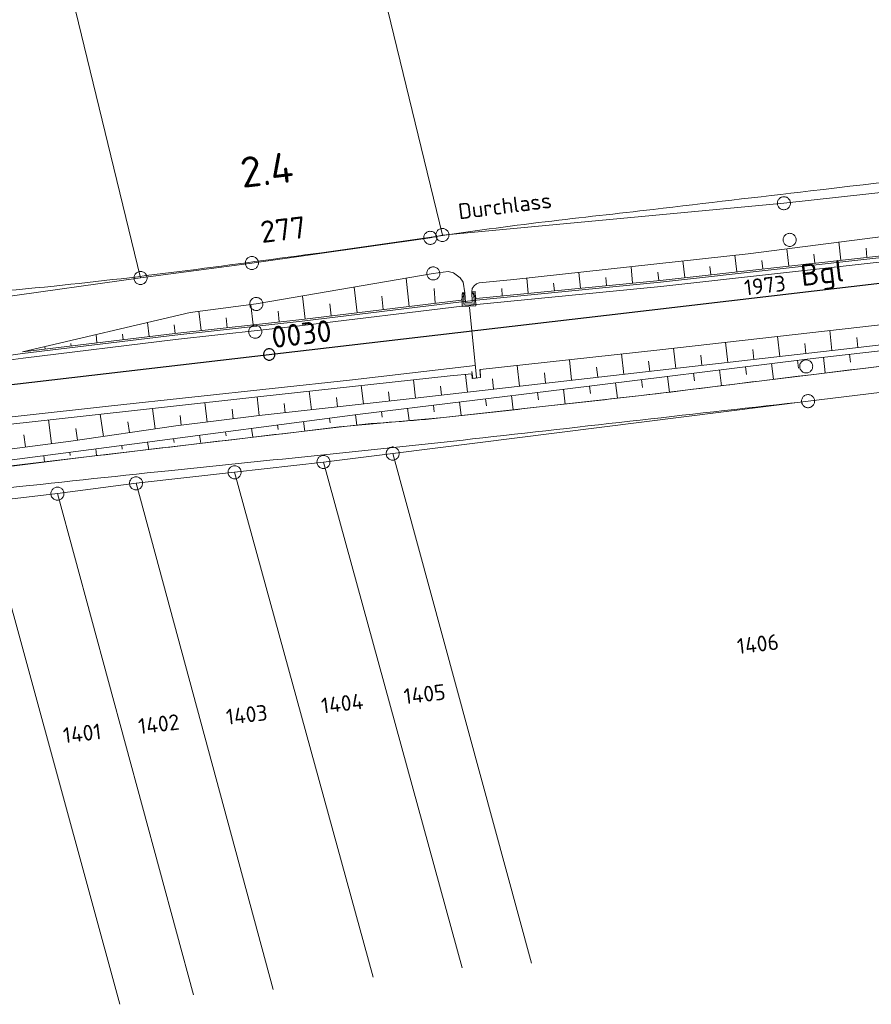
# Model space of a CAD drawing. Header units: metres. Extents: x 3425540 to 3446143, y 5432760 to 5444637.
# Tile 142 of 256: x 3437466 to 3437563, y 5439184 to 5439297. Entities that reach past the tile are written whole.
import ezdxf
from ezdxf.enums import TextEntityAlignment as Align

# ---------------------------------------------------------------- set-up
doc = ezdxf.new("R2010")
doc.units = ezdxf.units.M
for name, color, linetype, lineweight in [('B_Bestand', 9, 'Continuous', 18), ('B_Böschung', 9, 'Continuous', 18), ('B_Flurgrenzen', 9, 'Continuous', 18), ('B_Gleisachse', 9, 'Continuous', 25), ('B_Kilometrierung', 9, 'Continuous', 25), ('Bestand Kabeltröge', 9, 'Continuous', 18), ('Bestand_Neu_Strecke 3443', 9, 'Continuous', 18)]:
    doc.layers.add(name, color=color, linetype=linetype, lineweight=lineweight)
doc.styles.get("Standard").update_dxf_attribs({"font": 'isocpeur.ttf'})

msp = doc.modelspace()

# ---------------------------------------------------------------- linework, layer by layer
at = {"layer": 'B_Bestand'}
for p, q in [((3437516.6, 5439265.74), (3437516.26, 5439265.75)), ((3437516.45, 5439265.64), (3437516.26, 5439265.65)), ((3437516.26, 5439265.65), (3437516.28, 5439264.19)), ((3437516.47, 5439264.45), (3437516.45, 5439265.64)), ((3437516.64, 5439264.65), (3437516.6, 5439265.74)), ((3437517.77, 5439265.91), (3437517.37, 5439265.88)), ((3437517.37, 5439265.88), (3437517.42, 5439264.69)), ((3437517.6, 5439265.78), (3437517.66, 5439264.48)), ((3437517.84, 5439264.25), (3437517.77, 5439265.91)), ((3437516.61, 5439264.44), (3437516.47, 5439264.45)), ((3437517.66, 5439264.48), (3437516.61, 5439264.44)), ((3437517.42, 5439264.69), (3437516.64, 5439264.65)), ((3437516.28, 5439264.19), (3437517.84, 5439264.25)), ((3437517.91, 5439256.04), (3437517.12, 5439264.1)), ((3437517.39, 5439256.74), (3437517.49, 5439255.95)), ((3437518.38, 5439256.04), (3437518.31, 5439256.98)), ((3437517.49, 5439255.95), (3437518.38, 5439256.04))]:
    msp.add_line(p, q, dxfattribs=at)
msp.add_lwpolyline([(3437493.32, 5439261.38), (3437493.3, 5439261.47), (3437493.27, 5439261.56), (3437493.23, 5439261.65), (3437493.18, 5439261.73), (3437493.12, 5439261.8), (3437493.05, 5439261.86), (3437492.98, 5439261.92), (3437492.9, 5439261.97), (3437492.81, 5439262), (3437492.72, 5439262.02), (3437492.63, 5439262.03), (3437492.53, 5439262.03), (3437492.44, 5439262.02), (3437492.35, 5439262), (3437492.26, 5439261.97), (3437492.18, 5439261.93), (3437492.1, 5439261.87), (3437492.03, 5439261.81), (3437491.97, 5439261.74), (3437491.92, 5439261.65), (3437491.88, 5439261.57), (3437491.85, 5439261.48), (3437491.83, 5439261.39), (3437491.82, 5439261.3), (3437491.83, 5439261.2), (3437491.85, 5439261.11), (3437491.87, 5439261.02), (3437491.91, 5439260.93), (3437491.97, 5439260.86), (3437492.03, 5439260.79), (3437492.09, 5439260.72), (3437492.17, 5439260.66), (3437492.25, 5439260.62), (3437492.34, 5439260.58), (3437492.43, 5439260.56), (3437492.52, 5439260.55), (3437492.61, 5439260.55), (3437492.71, 5439260.56), (3437492.8, 5439260.58), (3437492.89, 5439260.61), (3437492.97, 5439260.65), (3437493.05, 5439260.71), (3437493.12, 5439260.77), (3437493.17, 5439260.84), (3437493.22, 5439260.93), (3437493.27, 5439261.01), (3437493.3, 5439261.1), (3437493.32, 5439261.19), (3437493.32, 5439261.28), (3437493.32, 5439261.38)], dxfattribs=at)
for points, knots in [([(3437713.57, 5439296.34), (3437713.23, 5439295.99), (3437712.89, 5439295.65), (3437712.55, 5439295.31), (3437711.91, 5439294.67), (3437710.79, 5439294.84), (3437709.89, 5439294.7), (3437705.06, 5439293.92), (3437700.23, 5439293.11), (3437695.38, 5439292.38), (3437690.58, 5439291.66), (3437685.78, 5439290.92), (3437680.96, 5439290.28), (3437673.26, 5439289.27), (3437665.54, 5439288.41), (3437657.81, 5439287.7), (3437652.88, 5439287.24), (3437647.95, 5439286.79), (3437643.02, 5439286.33), (3437637.84, 5439285.86), (3437632.66, 5439285.38), (3437627.48, 5439284.9), (3437621.54, 5439284.35), (3437615.61, 5439283.73), (3437609.67, 5439283.14), (3437604.22, 5439282.6), (3437598.77, 5439282.05), (3437593.32, 5439281.5), (3437588.98, 5439281.07), (3437584.64, 5439280.61), (3437580.3, 5439280.14), (3437572.25, 5439279.27), (3437564.2, 5439278.36), (3437556.15, 5439277.42), (3437550.15, 5439276.72), (3437544.16, 5439276.01), (3437538.16, 5439275.31), (3437534.04, 5439274.83), (3437529.91, 5439274.37), (3437525.79, 5439273.88), (3437517.23, 5439272.87), (3437508.72, 5439271.47), (3437500.18, 5439270.34), (3437489.98, 5439268.98), (3437479.78, 5439267.57), (3437469.54, 5439266.52), (3437463.75, 5439265.93), (3437457.95, 5439265.52), (3437452.16, 5439264.95), (3437445.7, 5439264.32), (3437439.24, 5439263.68), (3437432.77, 5439263.05), (3437427.61, 5439262.55), (3437422.46, 5439262.05), (3437417.3, 5439261.55), (3437412.43, 5439261.08), (3437407.55, 5439260.66), (3437402.68, 5439260.19), (3437394.67, 5439259.42), (3437386.69, 5439258.49), (3437378.7, 5439257.54), (3437373.26, 5439256.89), (3437367.81, 5439256.2), (3437362.37, 5439255.49), (3437359.71, 5439255.15), (3437357.06, 5439254.76), (3437354.4, 5439254.4), (3437353.65, 5439254.3), (3437352.9, 5439254.21), (3437352.15, 5439254.13), (3437351.63, 5439254.07), (3437351.07, 5439254.08), (3437350.58, 5439254.27), (3437350.22, 5439254.4), (3437349.86, 5439254.54), (3437349.49, 5439254.67)], [0, 0, 0, 0, 0.00394, 0.00394, 0.00394, 0.01137, 0.01137, 0.01137, 0.051418, 0.051418, 0.051418, 0.09112, 0.09112, 0.09112, 0.154601, 0.154601, 0.154601, 0.195063, 0.195063, 0.195063, 0.237576, 0.237576, 0.237576, 0.286349, 0.286349, 0.286349, 0.331132, 0.331132, 0.331132, 0.366786, 0.366786, 0.366786, 0.433017, 0.433017, 0.433017, 0.48237, 0.48237, 0.48237, 0.516307, 0.516307, 0.516307, 0.586732, 0.586732, 0.586732, 0.670872, 0.670872, 0.670872, 0.718409, 0.718409, 0.718409, 0.771506, 0.771506, 0.771506, 0.81385, 0.81385, 0.81385, 0.853872, 0.853872, 0.853872, 0.919589, 0.919589, 0.919589, 0.964442, 0.964442, 0.964442, 0.986369, 0.986369, 0.986369, 0.992542, 0.992542, 0.992542, 0.996828, 0.996828, 0.996828, 1, 1, 1, 1]), ([(3437373.11, 5439213.89), (3437374.87, 5439215.88), (3437376.63, 5439217.87), (3437378.39, 5439219.85), (3437380.95, 5439222.74), (3437383.46, 5439225.67), (3437386, 5439228.58), (3437387.38, 5439230.15), (3437388.8, 5439231.68), (3437390.28, 5439233.18), (3437391.21, 5439234.11), (3437392.34, 5439234.79), (3437393.49, 5439235.44), (3437394.69, 5439236.11), (3437395.9, 5439236.67), (3437397.2, 5439237.09), (3437399.87, 5439237.95), (3437402.53, 5439238.75), (3437405.29, 5439239.08), (3437409.36, 5439239.55), (3437413.43, 5439239.97), (3437417.5, 5439240.45), (3437422.56, 5439241.04), (3437427.63, 5439241.64), (3437432.7, 5439242.23), (3437446.32, 5439243.82), (3437459.94, 5439245.39), (3437473.55, 5439246.99), (3437478.48, 5439247.58), (3437483.41, 5439248.16), (3437488.34, 5439248.74), (3437493.27, 5439249.32), (3437498.19, 5439249.91), (3437503.12, 5439250.49), (3437506.78, 5439250.92), (3437510.47, 5439251.04), (3437514.14, 5439251.45), (3437517.92, 5439251.87), (3437521.7, 5439252.3), (3437525.47, 5439252.72), (3437529.25, 5439253.14), (3437533.03, 5439253.56), (3437536.81, 5439253.99), (3437541.3, 5439254.5), (3437545.79, 5439255.09), (3437550.28, 5439255.64), (3437558.21, 5439256.61), (3437566.15, 5439257.58), (3437574.08, 5439258.55), (3437580.3, 5439259.31), (3437586.51, 5439260.06), (3437592.73, 5439260.82), (3437598.13, 5439261.47), (3437603.53, 5439262.11), (3437608.92, 5439262.78), (3437613.56, 5439263.36), (3437618.21, 5439263.94), (3437622.85, 5439264.52), (3437627.49, 5439265.1), (3437632.14, 5439265.67), (3437636.78, 5439266.25), (3437639.8, 5439266.63), (3437642.8, 5439267.09), (3437645.81, 5439267.51), (3437648.82, 5439267.93), (3437651.83, 5439268.35), (3437654.84, 5439268.76)], [0, 0, 0, 0, 0.027149, 0.027149, 0.027149, 0.066596, 0.066596, 0.066596, 0.088009, 0.088009, 0.088009, 0.101394, 0.101394, 0.101394, 0.115204, 0.115204, 0.115204, 0.143604, 0.143604, 0.143604, 0.185466, 0.185466, 0.185466, 0.237612, 0.237612, 0.237612, 0.377784, 0.377784, 0.377784, 0.42851, 0.42851, 0.42851, 0.479237, 0.479237, 0.479237, 0.51692, 0.51692, 0.51692, 0.555791, 0.555791, 0.555791, 0.594662, 0.594662, 0.594662, 0.640894, 0.640894, 0.640894, 0.722616, 0.722616, 0.722616, 0.78663, 0.78663, 0.78663, 0.842211, 0.842211, 0.842211, 0.890047, 0.890047, 0.890047, 0.937883, 0.937883, 0.937883, 0.968943, 0.968943, 0.968943, 1, 1, 1, 1]), ([(3437555.89, 5439253.34), (3437543.08, 5439251.9), (3437530.27, 5439250.45), (3437517.46, 5439249.01), (3437505.87, 5439247.7), (3437494.26, 5439246.59), (3437482.65, 5439245.37), (3437469.61, 5439244.01), (3437456.58, 5439242.54), (3437443.54, 5439241.26), (3437438.64, 5439240.78), (3437433.75, 5439240.3), (3437428.86, 5439239.83)], [0, 0, 0, 0, 0.302694, 0.302694, 0.302694, 0.576678, 0.576678, 0.576678, 0.884552, 0.884552, 0.884552, 1, 1, 1, 1])]:
    msp.add_open_spline(points, degree=3, knots=knots, dxfattribs=at)
at = {"layer": 'B_Böschung'}
for p, q in [((3437559.65, 5439269.47), (3437559.42, 5439271.57)), ((3437547.73, 5439268.15), (3437547.51, 5439270.06)), ((3437553.69, 5439268.81), (3437553.47, 5439270.8)), ((3437556.67, 5439269.14), (3437556.56, 5439270.16)), ((3437562.63, 5439269.8), (3437562.52, 5439270.88)), ((3437541.76, 5439267.49), (3437541.55, 5439269.4)), ((3437550.71, 5439268.48), (3437550.6, 5439269.45)), ((3437529.82, 5439266.28), (3437529.65, 5439268.09)), ((3437535.8, 5439266.86), (3437535.61, 5439268.74)), ((3437538.78, 5439267.16), (3437538.69, 5439268.12)), ((3437544.74, 5439267.82), (3437544.64, 5439268.77)), ((3437510.22, 5439264.19), (3437509.85, 5439267.43)), ((3437523.85, 5439265.69), (3437523.69, 5439267.43)), ((3437526.84, 5439265.98), (3437526.75, 5439266.87)), ((3437532.81, 5439266.57), (3437532.72, 5439267.49)), ((3437504.26, 5439263.47), (3437503.91, 5439266.4)), ((3437513.2, 5439264.55), (3437513.08, 5439266.26)), ((3437516.18, 5439264.91), (3437516.6, 5439265.74)), ((3437517.88, 5439265.1), (3437517.37, 5439265.88)), ((3437520.87, 5439265.4), (3437520.83, 5439266.26)), ((3437498.31, 5439262.75), (3437497.99, 5439265.38)), ((3437501.29, 5439263.11), (3437501.12, 5439264.5)), ((3437507.24, 5439263.83), (3437507.06, 5439265.37)), ((3437486.38, 5439261.43), (3437486.14, 5439263.63)), ((3437492.35, 5439262.08), (3437492.09, 5439264.39)), ((3437495.33, 5439262.41), (3437495.19, 5439263.64)), ((3437480.42, 5439260.74), (3437480.23, 5439262.35)), ((3437489.36, 5439261.75), (3437489.24, 5439262.88)), ((3437477.44, 5439260.38), (3437477.37, 5439261.02)), ((3437483.4, 5439261.1), (3437483.29, 5439262.07)), ((3437558.62, 5439259.13), (3437558.36, 5439261.43)), ((3437471.49, 5439259.65), (3437471.45, 5439259.96)), ((3437474.46, 5439260.01), (3437474.35, 5439260.97)), ((3437546.7, 5439257.77), (3437546.44, 5439260.08)), ((3437552.66, 5439258.45), (3437552.4, 5439260.76)), ((3437555.64, 5439258.79), (3437555.51, 5439259.94)), ((3437561.6, 5439259.47), (3437561.47, 5439260.62)), ((3437468.51, 5439259.29), (3437468.47, 5439259.58)), ((3437540.74, 5439257.09), (3437540.47, 5439259.41)), ((3437549.68, 5439258.11), (3437549.55, 5439259.27)), ((3437528.81, 5439255.73), (3437528.55, 5439258.09)), ((3437534.78, 5439256.41), (3437534.51, 5439258.75)), ((3437537.76, 5439256.75), (3437537.62, 5439257.92)), ((3437543.72, 5439257.43), (3437543.59, 5439258.59)), ((3437551.7, 5439257.65), (3437551.92, 5439255.84)), ((3437554.68, 5439258.02), (3437554.79, 5439257.12)), ((3437557.66, 5439258.37), (3437557.86, 5439256.57)), ((3437560.64, 5439258.71), (3437560.74, 5439257.82)), ((3437522.85, 5439255.06), (3437522.58, 5439257.44)), ((3437525.83, 5439255.4), (3437525.7, 5439256.58)), ((3437531.8, 5439256.07), (3437531.66, 5439257.25)), ((3437542.77, 5439256.55), (3437542.88, 5439255.65)), ((3437545.75, 5439256.92), (3437545.97, 5439255.11)), ((3437548.72, 5439257.28), (3437548.83, 5439256.38)), ((3437510.93, 5439253.7), (3437510.69, 5439255.77)), ((3437516.89, 5439254.38), (3437516.66, 5439256.41)), ((3437519.87, 5439254.72), (3437519.74, 5439255.91)), ((3437533.84, 5439255.44), (3437534.05, 5439253.68)), ((3437536.81, 5439255.81), (3437536.92, 5439254.91)), ((3437539.79, 5439256.18), (3437540.01, 5439254.38)), ((3437499.01, 5439252.36), (3437498.77, 5439254.48)), ((3437504.97, 5439253.03), (3437504.73, 5439255.13)), ((3437507.95, 5439253.36), (3437507.83, 5439254.41)), ((3437513.91, 5439254.04), (3437513.79, 5439255.07)), ((3437524.9, 5439254.34), (3437525.01, 5439253.51)), ((3437527.88, 5439254.7), (3437528.09, 5439253.01)), ((3437530.86, 5439255.07), (3437530.97, 5439254.21)), ((3437487.09, 5439250.95), (3437486.81, 5439253.17)), ((3437493.04, 5439251.69), (3437492.8, 5439253.83)), ((3437501.99, 5439252.69), (3437501.87, 5439253.75)), ((3437515.97, 5439253.25), (3437516.16, 5439251.68)), ((3437518.95, 5439253.61), (3437519.05, 5439252.81)), ((3437521.93, 5439253.98), (3437522.12, 5439252.34)), ((3437481.14, 5439250.17), (3437480.81, 5439252.5)), ((3437490.07, 5439251.32), (3437489.93, 5439252.41)), ((3437496.02, 5439252.02), (3437495.9, 5439253.09)), ((3437507.04, 5439252.16), (3437507.12, 5439251.5)), ((3437510.01, 5439252.52), (3437510.19, 5439251.11)), ((3437512.99, 5439252.88), (3437513.08, 5439252.12)), ((3437469.26, 5439248.48), (3437468.9, 5439251.19)), ((3437475.2, 5439249.31), (3437474.84, 5439251.84)), ((3437478.17, 5439249.74), (3437477.99, 5439250.96)), ((3437484.11, 5439250.59), (3437483.97, 5439251.71)), ((3437498.11, 5439251.01), (3437498.25, 5439249.92)), ((3437501.08, 5439251.4), (3437501.16, 5439250.84)), ((3437504.06, 5439251.79), (3437504.22, 5439250.59)), ((3437472.23, 5439248.88), (3437472.04, 5439250.2)), ((3437489.19, 5439249.84), (3437489.25, 5439249.35)), ((3437492.16, 5439250.23), (3437492.29, 5439249.21)), ((3437495.14, 5439250.62), (3437495.2, 5439250.09)), ((3437466.28, 5439248.1), (3437466.1, 5439249.48)), ((3437480.26, 5439248.66), (3437480.38, 5439247.8)), ((3437483.24, 5439249.05), (3437483.3, 5439248.6)), ((3437486.21, 5439249.45), (3437486.34, 5439248.51)), ((3437471.34, 5439247.5), (3437471.39, 5439247.11)), ((3437474.31, 5439247.89), (3437474.42, 5439247.1)), ((3437477.29, 5439248.27), (3437477.34, 5439247.86)), ((3437468.36, 5439247.11), (3437468.46, 5439246.36))]:
    msp.add_line(p, q, dxfattribs=at)
for points in [[(3437517.37, 5439265.88), (3437517.42, 5439266.24), (3437517.67, 5439266.53), (3437517.9, 5439266.77), (3437518.22, 5439266.89), (3437522.18, 5439267.26), (3437549.02, 5439270.22), (3437567.42, 5439272.6), (3437590.8, 5439275.74), (3437603.46, 5439277.07), (3437653.55, 5439282.45), (3437688.22, 5439286.48), (3437694.27, 5439286.74), (3437697.13, 5439286.86), (3437699.79, 5439287.03)], [(3437517.88, 5439265.1), (3437538.96, 5439267.17), (3437565.34, 5439270.1), (3437580.57, 5439271.69), (3437608.55, 5439274.91), (3437654.32, 5439280.02), (3437690.11, 5439284.1), (3437693.15, 5439284.59), (3437695.16, 5439285.08), (3437698.03, 5439285.99), (3437699.79, 5439287.03)], [(3437647.67, 5439271.57), (3437609.94, 5439267.25), (3437590.44, 5439265.05), (3437538.91, 5439259.23), (3437518.32, 5439256.97), (3437518.37, 5439256.04), (3437517.41, 5439255.94), (3437517.39, 5439256.48), (3437514.91, 5439256.23), (3437492.86, 5439253.84), (3437438.7, 5439247.84), (3437409.64, 5439244.7), (3437394.26, 5439242.96), (3437383.14, 5439241.79), (3437370.4, 5439240.53), (3437370.02, 5439240.29)], [(3437648.05, 5439269.27), (3437602.81, 5439264.29), (3437560.33, 5439259.32), (3437510.54, 5439253.65), (3437493.02, 5439251.68), (3437483.49, 5439250.51), (3437471.48, 5439248.77), (3437455.31, 5439246.67), (3437447.29, 5439245.63), (3437437.43, 5439244.51), (3437419.86, 5439242.87), (3437407, 5439241.79), (3437401.68, 5439241.23), (3437397.08, 5439240.9), (3437391.35, 5439240.71), (3437389.43, 5439240.71), (3437387.6, 5439240.71), (3437385.63, 5439240.43), (3437382.44, 5439240.15), (3437379.07, 5439239.87), (3437376.68, 5439239.82), (3437373.58, 5439239.91), (3437370.02, 5439240.29)], [(3437432.7, 5439242.23), (3437443.63, 5439243.88), (3437458.86, 5439245.87), (3437478.74, 5439248.46), (3437504.28, 5439251.82), (3437528.04, 5439254.72), (3437555.79, 5439258.16), (3437566.86, 5439259.42), (3437598.02, 5439262.7), (3437633.48, 5439266.88), (3437655.71, 5439269.43)], [(3437432.7, 5439242.23), (3437454.3, 5439244.59), (3437473.55, 5439246.99), (3437503.12, 5439250.49), (3437514.14, 5439251.45), (3437536.81, 5439253.99), (3437563.74, 5439257.29), (3437584.42, 5439259.81), (3437592.73, 5439260.82), (3437608.92, 5439262.78), (3437636.78, 5439266.25), (3437654.84, 5439268.76), (3437655.71, 5439269.43)], [(3437516.6, 5439265.74), (3437516.38, 5439266.97), (3437516.03, 5439267.48), (3437515.27, 5439268.03), (3437514.67, 5439268.18), (3437512.97, 5439267.97), (3437492.7, 5439264.47), (3437485.12, 5439263.5), (3437465.92, 5439258.98)], [(3437516.18, 5439264.91), (3437497.93, 5439262.7), (3437483.36, 5439261.09), (3437465.92, 5439258.98)]]:
    msp.add_lwpolyline(points, dxfattribs=at)
at = {"layer": 'B_Flurgrenzen'}
for p, q in [((3437514.01, 5439272.37), (3437500.32, 5439328.63)), ((3437479.45, 5439267.45), (3437465.61, 5439324.45)), ((3437553.12, 5439276.01), (3437592.05, 5439280.3)), ((3437514.01, 5439272.37), (3437553.12, 5439276.01)), ((3437512.62, 5439272.05), (3437514.01, 5439272.37)), ((3437492.19, 5439269.16), (3437512.62, 5439272.05)), ((3437479.45, 5439267.45), (3437492.19, 5439269.16)), ((3437460.16, 5439264.77), (3437479.45, 5439267.45)), ((3437555.89, 5439253.34), (3437582.51, 5439256.53)), ((3437508.32, 5439247.34), (3437555.89, 5439253.34)), ((3437490.22, 5439245.2), (3437500.4, 5439246.37)), ((3437500.4, 5439246.37), (3437508.32, 5439247.34)), ((3437516.28, 5439188.44), (3437500.4, 5439246.37)), ((3437524.21, 5439188.97), (3437508.32, 5439247.34)), ((3437478.93, 5439243.93), (3437490.22, 5439245.2)), ((3437506.1, 5439187.37), (3437490.22, 5439245.2)), ((3437469.93, 5439242.75), (3437478.93, 5439243.93)), ((3437494.64, 5439185.97), (3437478.93, 5439243.93)), ((3437461.36, 5439241.78), (3437469.93, 5439242.75)), ((3437485.53, 5439185.33), (3437469.93, 5439242.75)), ((3437477.07, 5439184.26), (3437461.36, 5439241.78))]:
    msp.add_line(p, q, dxfattribs=at)
for points in [[(3437553.35, 5439276.72), (3437553.26, 5439276.75), (3437553.17, 5439276.76), (3437553.07, 5439276.76), (3437552.98, 5439276.75), (3437552.89, 5439276.72), (3437552.8, 5439276.69), (3437552.72, 5439276.65), (3437552.64, 5439276.59), (3437552.57, 5439276.53), (3437552.52, 5439276.45), (3437552.47, 5439276.38), (3437552.42, 5439276.29), (3437552.4, 5439276.2), (3437552.38, 5439276.11), (3437552.37, 5439276.02), (3437552.37, 5439275.92), (3437552.39, 5439275.83), (3437552.42, 5439275.74), (3437552.46, 5439275.66), (3437552.51, 5439275.58), (3437552.57, 5439275.5), (3437552.63, 5439275.44), (3437552.71, 5439275.38), (3437552.79, 5439275.34), (3437552.88, 5439275.3), (3437552.97, 5439275.28), (3437553.06, 5439275.27), (3437553.16, 5439275.26), (3437553.25, 5439275.28), (3437553.34, 5439275.3), (3437553.43, 5439275.33), (3437553.52, 5439275.38), (3437553.59, 5439275.43), (3437553.66, 5439275.5), (3437553.72, 5439275.57), (3437553.77, 5439275.65), (3437553.81, 5439275.73), (3437553.84, 5439275.82), (3437553.86, 5439275.92), (3437553.86, 5439276.01), (3437553.86, 5439276.1), (3437553.84, 5439276.19), (3437553.82, 5439276.28), (3437553.78, 5439276.37), (3437553.72, 5439276.45), (3437553.66, 5439276.52), (3437553.6, 5439276.59), (3437553.52, 5439276.64), (3437553.44, 5439276.69), (3437553.35, 5439276.72)], [(3437512.86, 5439272.76), (3437512.77, 5439272.78), (3437512.68, 5439272.79), (3437512.58, 5439272.8), (3437512.49, 5439272.78), (3437512.4, 5439272.76), (3437512.31, 5439272.72), (3437512.22, 5439272.68), (3437512.15, 5439272.63), (3437512.08, 5439272.56), (3437512.02, 5439272.49), (3437511.97, 5439272.41), (3437511.93, 5439272.33), (3437511.9, 5439272.24), (3437511.88, 5439272.14), (3437511.88, 5439272.05), (3437511.88, 5439271.96), (3437511.9, 5439271.86), (3437511.92, 5439271.77), (3437511.96, 5439271.69), (3437512.02, 5439271.61), (3437512.07, 5439271.54), (3437512.14, 5439271.47), (3437512.22, 5439271.41), (3437512.3, 5439271.37), (3437512.39, 5439271.33), (3437512.48, 5439271.31), (3437512.57, 5439271.3), (3437512.67, 5439271.3), (3437512.76, 5439271.31), (3437512.85, 5439271.34), (3437512.94, 5439271.37), (3437513.02, 5439271.41), (3437513.1, 5439271.47), (3437513.17, 5439271.53), (3437513.22, 5439271.6), (3437513.27, 5439271.68), (3437513.31, 5439271.77), (3437513.34, 5439271.86), (3437513.36, 5439271.95), (3437513.37, 5439272.04), (3437513.37, 5439272.14), (3437513.35, 5439272.23), (3437513.32, 5439272.32), (3437513.28, 5439272.4), (3437513.23, 5439272.48), (3437513.17, 5439272.56), (3437513.11, 5439272.62), (3437513.02, 5439272.68), (3437512.95, 5439272.72), (3437512.86, 5439272.76)], [(3437514.25, 5439273.08), (3437514.16, 5439273.1), (3437514.07, 5439273.12), (3437513.97, 5439273.12), (3437513.88, 5439273.1), (3437513.79, 5439273.08), (3437513.7, 5439273.05), (3437513.62, 5439273), (3437513.54, 5439272.95), (3437513.47, 5439272.88), (3437513.41, 5439272.81), (3437513.36, 5439272.73), (3437513.32, 5439272.65), (3437513.29, 5439272.56), (3437513.27, 5439272.46), (3437513.27, 5439272.37), (3437513.27, 5439272.28), (3437513.29, 5439272.19), (3437513.31, 5439272.1), (3437513.36, 5439272.01), (3437513.41, 5439271.93), (3437513.47, 5439271.86), (3437513.53, 5439271.79), (3437513.61, 5439271.74), (3437513.69, 5439271.69), (3437513.78, 5439271.66), (3437513.87, 5439271.63), (3437513.96, 5439271.62), (3437514.06, 5439271.62), (3437514.15, 5439271.63), (3437514.24, 5439271.66), (3437514.33, 5439271.69), (3437514.41, 5439271.73), (3437514.49, 5439271.79), (3437514.56, 5439271.85), (3437514.61, 5439271.93), (3437514.66, 5439272), (3437514.71, 5439272.09), (3437514.74, 5439272.18), (3437514.75, 5439272.27), (3437514.76, 5439272.36), (3437514.76, 5439272.46), (3437514.74, 5439272.55), (3437514.71, 5439272.64), (3437514.67, 5439272.72), (3437514.62, 5439272.8), (3437514.56, 5439272.88), (3437514.5, 5439272.94), (3437514.42, 5439273), (3437514.34, 5439273.04), (3437514.25, 5439273.08)], [(3437553.97, 5439271.09), (3437554.06, 5439271.12), (3437554.14, 5439271.16), (3437554.22, 5439271.21), (3437554.29, 5439271.27), (3437554.35, 5439271.34), (3437554.41, 5439271.41), (3437554.46, 5439271.49), (3437554.49, 5439271.58), (3437554.52, 5439271.67), (3437554.53, 5439271.77), (3437554.53, 5439271.86), (3437554.52, 5439271.95), (3437554.5, 5439272.04), (3437554.46, 5439272.13), (3437554.42, 5439272.21), (3437554.37, 5439272.29), (3437554.3, 5439272.36), (3437554.23, 5439272.42), (3437554.15, 5439272.47), (3437554.06, 5439272.51), (3437553.98, 5439272.54), (3437553.89, 5439272.56), (3437553.79, 5439272.57), (3437553.7, 5439272.56), (3437553.6, 5439272.55), (3437553.51, 5439272.52), (3437553.43, 5439272.48), (3437553.35, 5439272.43), (3437553.28, 5439272.37), (3437553.21, 5439272.3), (3437553.15, 5439272.22), (3437553.11, 5439272.14), (3437553.07, 5439272.05), (3437553.05, 5439271.96), (3437553.04, 5439271.87), (3437553.04, 5439271.78), (3437553.05, 5439271.68), (3437553.07, 5439271.59), (3437553.11, 5439271.5), (3437553.15, 5439271.42), (3437553.2, 5439271.34), (3437553.27, 5439271.28), (3437553.34, 5439271.21), (3437553.42, 5439271.17), (3437553.51, 5439271.13), (3437553.59, 5439271.09), (3437553.68, 5439271.07), (3437553.78, 5439271.07), (3437553.87, 5439271.07), (3437553.97, 5439271.09)], [(3437492.94, 5439269.25), (3437492.92, 5439269.34), (3437492.89, 5439269.43), (3437492.85, 5439269.52), (3437492.8, 5439269.6), (3437492.74, 5439269.67), (3437492.67, 5439269.73), (3437492.6, 5439269.79), (3437492.52, 5439269.84), (3437492.43, 5439269.87), (3437492.34, 5439269.89), (3437492.25, 5439269.9), (3437492.15, 5439269.9), (3437492.06, 5439269.89), (3437491.97, 5439269.87), (3437491.88, 5439269.84), (3437491.8, 5439269.8), (3437491.72, 5439269.74), (3437491.65, 5439269.68), (3437491.59, 5439269.61), (3437491.54, 5439269.52), (3437491.5, 5439269.44), (3437491.47, 5439269.35), (3437491.45, 5439269.26), (3437491.44, 5439269.17), (3437491.45, 5439269.07), (3437491.47, 5439268.98), (3437491.49, 5439268.89), (3437491.53, 5439268.8), (3437491.59, 5439268.73), (3437491.65, 5439268.66), (3437491.71, 5439268.59), (3437491.79, 5439268.53), (3437491.87, 5439268.49), (3437491.96, 5439268.45), (3437492.05, 5439268.43), (3437492.14, 5439268.42), (3437492.23, 5439268.42), (3437492.33, 5439268.43), (3437492.42, 5439268.45), (3437492.51, 5439268.48), (3437492.59, 5439268.52), (3437492.67, 5439268.58), (3437492.74, 5439268.64), (3437492.79, 5439268.71), (3437492.84, 5439268.8), (3437492.89, 5439268.88), (3437492.92, 5439268.97), (3437492.94, 5439269.06), (3437492.94, 5439269.15), (3437492.94, 5439269.25)], [(3437492.43, 5439269.87), (3437492.34, 5439269.9), (3437492.25, 5439269.91), (3437492.15, 5439269.91), (3437492.06, 5439269.9), (3437491.97, 5439269.87), (3437491.88, 5439269.84), (3437491.8, 5439269.8), (3437491.72, 5439269.74), (3437491.65, 5439269.68), (3437491.6, 5439269.6), (3437491.54, 5439269.53), (3437491.5, 5439269.44), (3437491.47, 5439269.35), (3437491.46, 5439269.26), (3437491.45, 5439269.16), (3437491.45, 5439269.07), (3437491.47, 5439268.98), (3437491.5, 5439268.89), (3437491.54, 5439268.81), (3437491.59, 5439268.73), (3437491.65, 5439268.65), (3437491.71, 5439268.59), (3437491.79, 5439268.53), (3437491.87, 5439268.48), (3437491.96, 5439268.45), (3437492.05, 5439268.42), (3437492.14, 5439268.41), (3437492.24, 5439268.41), (3437492.33, 5439268.42), (3437492.42, 5439268.45), (3437492.51, 5439268.48), (3437492.59, 5439268.52), (3437492.67, 5439268.58), (3437492.74, 5439268.64), (3437492.8, 5439268.72), (3437492.85, 5439268.8), (3437492.89, 5439268.88), (3437492.92, 5439268.97), (3437492.94, 5439269.06), (3437492.94, 5439269.16), (3437492.94, 5439269.25), (3437492.92, 5439269.34), (3437492.9, 5439269.43), (3437492.85, 5439269.51), (3437492.8, 5439269.59), (3437492.74, 5439269.67), (3437492.68, 5439269.73), (3437492.6, 5439269.79), (3437492.52, 5439269.84), (3437492.43, 5439269.87)], [(3437479.68, 5439268.16), (3437479.59, 5439268.18), (3437479.5, 5439268.19), (3437479.4, 5439268.19), (3437479.31, 5439268.18), (3437479.22, 5439268.15), (3437479.13, 5439268.12), (3437479.05, 5439268.08), (3437478.97, 5439268.03), (3437478.9, 5439267.96), (3437478.85, 5439267.89), (3437478.8, 5439267.81), (3437478.75, 5439267.72), (3437478.73, 5439267.63), (3437478.71, 5439267.54), (3437478.7, 5439267.45), (3437478.7, 5439267.36), (3437478.72, 5439267.26), (3437478.75, 5439267.17), (3437478.79, 5439267.09), (3437478.84, 5439267.01), (3437478.9, 5439266.94), (3437478.96, 5439266.87), (3437479.04, 5439266.81), (3437479.12, 5439266.77), (3437479.21, 5439266.73), (3437479.3, 5439266.71), (3437479.39, 5439266.7), (3437479.49, 5439266.7), (3437479.58, 5439266.71), (3437479.67, 5439266.74), (3437479.76, 5439266.77), (3437479.85, 5439266.81), (3437479.92, 5439266.87), (3437479.99, 5439266.93), (3437480.05, 5439267), (3437480.1, 5439267.08), (3437480.14, 5439267.17), (3437480.17, 5439267.26), (3437480.19, 5439267.35), (3437480.19, 5439267.44), (3437480.19, 5439267.53), (3437480.17, 5439267.63), (3437480.15, 5439267.72), (3437480.11, 5439267.8), (3437480.05, 5439267.88), (3437479.99, 5439267.95), (3437479.93, 5439268.02), (3437479.85, 5439268.08), (3437479.77, 5439268.12), (3437479.68, 5439268.16)], [(3437513.15, 5439267.24), (3437513.24, 5439267.27), (3437513.32, 5439267.31), (3437513.41, 5439267.36), (3437513.48, 5439267.42), (3437513.54, 5439267.49), (3437513.6, 5439267.56), (3437513.65, 5439267.64), (3437513.68, 5439267.73), (3437513.71, 5439267.82), (3437513.71, 5439267.91), (3437513.71, 5439268), (3437513.7, 5439268.1), (3437513.68, 5439268.19), (3437513.65, 5439268.28), (3437513.6, 5439268.36), (3437513.55, 5439268.44), (3437513.49, 5439268.51), (3437513.42, 5439268.57), (3437513.34, 5439268.62), (3437513.25, 5439268.66), (3437513.16, 5439268.69), (3437513.07, 5439268.71), (3437512.97, 5439268.71), (3437512.88, 5439268.71), (3437512.79, 5439268.69), (3437512.7, 5439268.67), (3437512.62, 5439268.63), (3437512.53, 5439268.57), (3437512.46, 5439268.51), (3437512.4, 5439268.44), (3437512.34, 5439268.37), (3437512.29, 5439268.29), (3437512.26, 5439268.2), (3437512.23, 5439268.11), (3437512.23, 5439268.02), (3437512.22, 5439267.93), (3437512.24, 5439267.83), (3437512.26, 5439267.74), (3437512.29, 5439267.65), (3437512.34, 5439267.57), (3437512.39, 5439267.49), (3437512.45, 5439267.42), (3437512.52, 5439267.36), (3437512.6, 5439267.31), (3437512.69, 5439267.28), (3437512.78, 5439267.24), (3437512.87, 5439267.22), (3437512.97, 5439267.22), (3437513.06, 5439267.22), (3437513.15, 5439267.24)], [(3437492.88, 5439263.74), (3437492.97, 5439263.77), (3437493.05, 5439263.81), (3437493.14, 5439263.86), (3437493.21, 5439263.92), (3437493.27, 5439263.99), (3437493.33, 5439264.07), (3437493.38, 5439264.15), (3437493.41, 5439264.23), (3437493.44, 5439264.33), (3437493.44, 5439264.42), (3437493.45, 5439264.51), (3437493.43, 5439264.6), (3437493.41, 5439264.7), (3437493.38, 5439264.79), (3437493.33, 5439264.87), (3437493.28, 5439264.94), (3437493.22, 5439265.01), (3437493.15, 5439265.07), (3437493.07, 5439265.12), (3437492.98, 5439265.16), (3437492.89, 5439265.19), (3437492.8, 5439265.21), (3437492.7, 5439265.22), (3437492.61, 5439265.22), (3437492.52, 5439265.2), (3437492.43, 5439265.17), (3437492.35, 5439265.13), (3437492.26, 5439265.08), (3437492.19, 5439265.02), (3437492.13, 5439264.95), (3437492.07, 5439264.87), (3437492.02, 5439264.8), (3437491.99, 5439264.71), (3437491.96, 5439264.62), (3437491.96, 5439264.52), (3437491.96, 5439264.43), (3437491.97, 5439264.34), (3437491.99, 5439264.25), (3437492.02, 5439264.16), (3437492.07, 5439264.08), (3437492.12, 5439264), (3437492.18, 5439263.93), (3437492.25, 5439263.87), (3437492.33, 5439263.82), (3437492.42, 5439263.78), (3437492.51, 5439263.75), (3437492.6, 5439263.73), (3437492.7, 5439263.72), (3437492.79, 5439263.73), (3437492.88, 5439263.74)], [(3437555.85, 5439256.59), (3437555.94, 5439256.62), (3437556.02, 5439256.66), (3437556.11, 5439256.71), (3437556.18, 5439256.77), (3437556.24, 5439256.84), (3437556.3, 5439256.92), (3437556.35, 5439256.99), (3437556.38, 5439257.08), (3437556.41, 5439257.17), (3437556.41, 5439257.27), (3437556.42, 5439257.36), (3437556.4, 5439257.45), (3437556.38, 5439257.54), (3437556.35, 5439257.63), (3437556.3, 5439257.71), (3437556.25, 5439257.79), (3437556.19, 5439257.86), (3437556.12, 5439257.92), (3437556.04, 5439257.97), (3437555.95, 5439258.01), (3437555.86, 5439258.04), (3437555.77, 5439258.06), (3437555.67, 5439258.07), (3437555.58, 5439258.06), (3437555.49, 5439258.05), (3437555.4, 5439258.02), (3437555.32, 5439257.98), (3437555.23, 5439257.93), (3437555.16, 5439257.87), (3437555.1, 5439257.8), (3437555.04, 5439257.72), (3437554.99, 5439257.64), (3437554.96, 5439257.56), (3437554.94, 5439257.46), (3437554.93, 5439257.37), (3437554.93, 5439257.28), (3437554.94, 5439257.18), (3437554.96, 5439257.09), (3437554.99, 5439257), (3437555.04, 5439256.92), (3437555.09, 5439256.85), (3437555.16, 5439256.78), (3437555.23, 5439256.71), (3437555.3, 5439256.67), (3437555.39, 5439256.63), (3437555.48, 5439256.6), (3437555.57, 5439256.58), (3437555.67, 5439256.57), (3437555.76, 5439256.57), (3437555.85, 5439256.59)], [(3437556.12, 5439254.05), (3437556.03, 5439254.08), (3437555.94, 5439254.09), (3437555.84, 5439254.09), (3437555.75, 5439254.08), (3437555.66, 5439254.05), (3437555.57, 5439254.02), (3437555.49, 5439253.98), (3437555.41, 5439253.92), (3437555.34, 5439253.86), (3437555.29, 5439253.78), (3437555.24, 5439253.71), (3437555.2, 5439253.62), (3437555.17, 5439253.53), (3437555.15, 5439253.44), (3437555.14, 5439253.35), (3437555.14, 5439253.25), (3437555.16, 5439253.16), (3437555.19, 5439253.07), (3437555.23, 5439252.99), (3437555.28, 5439252.91), (3437555.34, 5439252.83), (3437555.41, 5439252.77), (3437555.49, 5439252.71), (3437555.56, 5439252.66), (3437555.65, 5439252.63), (3437555.74, 5439252.61), (3437555.83, 5439252.59), (3437555.93, 5439252.59), (3437556.02, 5439252.61), (3437556.11, 5439252.63), (3437556.21, 5439252.66), (3437556.29, 5439252.71), (3437556.36, 5439252.76), (3437556.43, 5439252.83), (3437556.49, 5439252.9), (3437556.54, 5439252.98), (3437556.58, 5439253.06), (3437556.61, 5439253.15), (3437556.63, 5439253.25), (3437556.63, 5439253.34), (3437556.63, 5439253.43), (3437556.61, 5439253.52), (3437556.59, 5439253.61), (3437556.55, 5439253.7), (3437556.49, 5439253.78), (3437556.44, 5439253.85), (3437556.37, 5439253.92), (3437556.29, 5439253.97), (3437556.21, 5439254.02), (3437556.12, 5439254.05)], [(3437508.56, 5439248.05), (3437508.47, 5439248.07), (3437508.38, 5439248.09), (3437508.28, 5439248.09), (3437508.19, 5439248.07), (3437508.1, 5439248.05), (3437508.01, 5439248.02), (3437507.92, 5439247.97), (3437507.85, 5439247.92), (3437507.78, 5439247.85), (3437507.72, 5439247.78), (3437507.67, 5439247.7), (3437507.63, 5439247.62), (3437507.6, 5439247.53), (3437507.58, 5439247.43), (3437507.58, 5439247.34), (3437507.58, 5439247.25), (3437507.6, 5439247.16), (3437507.62, 5439247.07), (3437507.66, 5439246.98), (3437507.72, 5439246.9), (3437507.78, 5439246.83), (3437507.84, 5439246.76), (3437507.92, 5439246.71), (3437508, 5439246.66), (3437508.09, 5439246.63), (3437508.18, 5439246.6), (3437508.27, 5439246.59), (3437508.37, 5439246.59), (3437508.46, 5439246.6), (3437508.55, 5439246.63), (3437508.64, 5439246.66), (3437508.72, 5439246.7), (3437508.8, 5439246.76), (3437508.87, 5439246.82), (3437508.92, 5439246.9), (3437508.97, 5439246.97), (3437509.01, 5439247.06), (3437509.04, 5439247.15), (3437509.06, 5439247.24), (3437509.07, 5439247.33), (3437509.07, 5439247.43), (3437509.05, 5439247.52), (3437509.02, 5439247.61), (3437508.98, 5439247.69), (3437508.93, 5439247.77), (3437508.87, 5439247.85), (3437508.81, 5439247.91), (3437508.73, 5439247.97), (3437508.65, 5439248.01), (3437508.56, 5439248.05)], [(3437500.63, 5439247.09), (3437500.54, 5439247.11), (3437500.45, 5439247.12), (3437500.35, 5439247.12), (3437500.26, 5439247.11), (3437500.17, 5439247.08), (3437500.08, 5439247.05), (3437500, 5439247.01), (3437499.92, 5439246.95), (3437499.85, 5439246.89), (3437499.8, 5439246.82), (3437499.75, 5439246.74), (3437499.7, 5439246.65), (3437499.68, 5439246.56), (3437499.66, 5439246.47), (3437499.65, 5439246.38), (3437499.65, 5439246.29), (3437499.67, 5439246.19), (3437499.7, 5439246.1), (3437499.74, 5439246.02), (3437499.79, 5439245.94), (3437499.85, 5439245.87), (3437499.91, 5439245.8), (3437499.99, 5439245.74), (3437500.07, 5439245.7), (3437500.16, 5439245.66), (3437500.25, 5439245.64), (3437500.34, 5439245.63), (3437500.44, 5439245.63), (3437500.53, 5439245.64), (3437500.62, 5439245.67), (3437500.71, 5439245.7), (3437500.8, 5439245.74), (3437500.87, 5439245.79), (3437500.94, 5439245.86), (3437501, 5439245.93), (3437501.05, 5439246.01), (3437501.09, 5439246.1), (3437501.12, 5439246.19), (3437501.14, 5439246.28), (3437501.14, 5439246.37), (3437501.14, 5439246.46), (3437501.12, 5439246.56), (3437501.1, 5439246.65), (3437501.06, 5439246.73), (3437501, 5439246.81), (3437500.94, 5439246.88), (3437500.88, 5439246.95), (3437500.8, 5439247.01), (3437500.72, 5439247.05), (3437500.63, 5439247.09)], [(3437490.46, 5439245.91), (3437490.36, 5439245.93), (3437490.27, 5439245.94), (3437490.18, 5439245.94), (3437490.08, 5439245.93), (3437489.99, 5439245.9), (3437489.9, 5439245.87), (3437489.82, 5439245.83), (3437489.75, 5439245.78), (3437489.68, 5439245.71), (3437489.62, 5439245.64), (3437489.57, 5439245.56), (3437489.53, 5439245.47), (3437489.5, 5439245.38), (3437489.48, 5439245.29), (3437489.47, 5439245.2), (3437489.47, 5439245.11), (3437489.49, 5439245.01), (3437489.52, 5439244.92), (3437489.56, 5439244.84), (3437489.62, 5439244.76), (3437489.67, 5439244.69), (3437489.74, 5439244.62), (3437489.82, 5439244.56), (3437489.9, 5439244.52), (3437489.98, 5439244.48), (3437490.08, 5439244.46), (3437490.16, 5439244.45), (3437490.26, 5439244.45), (3437490.36, 5439244.46), (3437490.44, 5439244.49), (3437490.54, 5439244.52), (3437490.62, 5439244.56), (3437490.69, 5439244.62), (3437490.76, 5439244.68), (3437490.82, 5439244.75), (3437490.87, 5439244.83), (3437490.91, 5439244.92), (3437490.94, 5439245.01), (3437490.96, 5439245.1), (3437490.96, 5439245.19), (3437490.96, 5439245.28), (3437490.95, 5439245.38), (3437490.92, 5439245.47), (3437490.88, 5439245.55), (3437490.82, 5439245.63), (3437490.77, 5439245.7), (3437490.7, 5439245.77), (3437490.62, 5439245.83), (3437490.54, 5439245.87), (3437490.46, 5439245.91)], [(3437479.17, 5439244.64), (3437479.08, 5439244.66), (3437478.99, 5439244.67), (3437478.89, 5439244.68), (3437478.8, 5439244.66), (3437478.71, 5439244.64), (3437478.62, 5439244.6), (3437478.53, 5439244.56), (3437478.46, 5439244.51), (3437478.39, 5439244.44), (3437478.33, 5439244.37), (3437478.28, 5439244.29), (3437478.24, 5439244.21), (3437478.21, 5439244.12), (3437478.19, 5439244.02), (3437478.19, 5439243.93), (3437478.19, 5439243.84), (3437478.21, 5439243.74), (3437478.23, 5439243.66), (3437478.27, 5439243.57), (3437478.33, 5439243.49), (3437478.38, 5439243.42), (3437478.45, 5439243.35), (3437478.53, 5439243.3), (3437478.61, 5439243.25), (3437478.7, 5439243.22), (3437478.79, 5439243.19), (3437478.88, 5439243.18), (3437478.98, 5439243.18), (3437479.07, 5439243.19), (3437479.16, 5439243.22), (3437479.25, 5439243.25), (3437479.33, 5439243.29), (3437479.41, 5439243.35), (3437479.48, 5439243.41), (3437479.53, 5439243.49), (3437479.58, 5439243.56), (3437479.62, 5439243.65), (3437479.65, 5439243.74), (3437479.67, 5439243.83), (3437479.68, 5439243.92), (3437479.68, 5439244.02), (3437479.66, 5439244.11), (3437479.63, 5439244.2), (3437479.59, 5439244.28), (3437479.54, 5439244.36), (3437479.48, 5439244.44), (3437479.42, 5439244.5), (3437479.33, 5439244.56), (3437479.26, 5439244.6), (3437479.17, 5439244.64)], [(3437470.17, 5439243.46), (3437470.08, 5439243.49), (3437469.99, 5439243.5), (3437469.89, 5439243.5), (3437469.8, 5439243.48), (3437469.71, 5439243.46), (3437469.62, 5439243.43), (3437469.53, 5439243.39), (3437469.46, 5439243.33), (3437469.39, 5439243.27), (3437469.33, 5439243.19), (3437469.28, 5439243.11), (3437469.24, 5439243.03), (3437469.21, 5439242.94), (3437469.19, 5439242.85), (3437469.19, 5439242.75), (3437469.19, 5439242.66), (3437469.21, 5439242.57), (3437469.23, 5439242.48), (3437469.27, 5439242.4), (3437469.33, 5439242.31), (3437469.39, 5439242.24), (3437469.45, 5439242.18), (3437469.53, 5439242.12), (3437469.61, 5439242.07), (3437469.7, 5439242.04), (3437469.79, 5439242.01), (3437469.88, 5439242), (3437469.98, 5439242), (3437470.07, 5439242.01), (3437470.16, 5439242.04), (3437470.25, 5439242.07), (3437470.33, 5439242.11), (3437470.41, 5439242.17), (3437470.48, 5439242.23), (3437470.53, 5439242.31), (3437470.58, 5439242.38), (3437470.62, 5439242.47), (3437470.65, 5439242.56), (3437470.67, 5439242.65), (3437470.68, 5439242.75), (3437470.68, 5439242.84), (3437470.66, 5439242.93), (3437470.63, 5439243.02), (3437470.59, 5439243.1), (3437470.54, 5439243.18), (3437470.48, 5439243.26), (3437470.42, 5439243.32), (3437470.34, 5439243.38), (3437470.26, 5439243.43), (3437470.17, 5439243.46)]]:
    msp.add_lwpolyline(points, dxfattribs=at)
at = {"layer": 'B_Gleisachse'}
for p, q in [((3437532.8, 5439263.2), (3438222.38, 5439343.92)), ((3437305.63, 5439236.68), (3437532.8, 5439263.2))]:
    msp.add_line(p, q, dxfattribs=at)
at = {"layer": 'B_Kilometrierung'}
msp.add_lwpolyline([(3437494.84, 5439258.69), (3437494.83, 5439258.77), (3437494.82, 5439258.85), (3437494.79, 5439258.93), (3437494.75, 5439259), (3437494.71, 5439259.07), (3437494.66, 5439259.13), (3437494.6, 5439259.19), (3437494.53, 5439259.24), (3437494.46, 5439259.28), (3437494.39, 5439259.31), (3437494.31, 5439259.33), (3437494.23, 5439259.34), (3437494.15, 5439259.34), (3437494.06, 5439259.33), (3437493.99, 5439259.31), (3437493.91, 5439259.28), (3437493.84, 5439259.24), (3437493.77, 5439259.19), (3437493.71, 5439259.13), (3437493.66, 5439259.07), (3437493.62, 5439259), (3437493.58, 5439258.93), (3437493.56, 5439258.85), (3437493.54, 5439258.77), (3437493.54, 5439258.69), (3437493.54, 5439258.61), (3437493.56, 5439258.52), (3437493.58, 5439258.45), (3437493.62, 5439258.38), (3437493.66, 5439258.3), (3437493.71, 5439258.24), (3437493.77, 5439258.19), (3437493.84, 5439258.14), (3437493.91, 5439258.1), (3437493.99, 5439258.07), (3437494.06, 5439258.05), (3437494.15, 5439258.04), (3437494.23, 5439258.04), (3437494.31, 5439258.05), (3437494.39, 5439258.07), (3437494.46, 5439258.1), (3437494.53, 5439258.14), (3437494.6, 5439258.19), (3437494.66, 5439258.24), (3437494.71, 5439258.3), (3437494.75, 5439258.38), (3437494.79, 5439258.45), (3437494.82, 5439258.52), (3437494.83, 5439258.61), (3437494.84, 5439258.69)], dxfattribs=at)
at = {"layer": 'Bestand Kabeltröge', "linetype": 'Continuous'}
msp.add_lwpolyline([(3437386.48, 5439242.14), (3437386.42, 5439242.89), (3437395.94, 5439243.9), (3437421.97, 5439246.8), (3437476.11, 5439252.79), (3437503.73, 5439255.79), (3437517.76, 5439257.43)], dxfattribs=at)
at = {"layer": 'Bestand_Neu_Strecke 3443', "flags": 128}
for points in [[(3437517.9, 5439264.9), (3437538.98, 5439266.98), (3437565.36, 5439269.9), (3437580.59, 5439271.49), (3437608.57, 5439274.71), (3437654.35, 5439279.82), (3437687.8, 5439283.64)], [(3437517.95, 5439264.41), (3437539.03, 5439266.48), (3437565.41, 5439269.4), (3437580.65, 5439270.99), (3437608.62, 5439274.21), (3437654.4, 5439279.33), (3437687.84, 5439283.14)], [(3437516.2, 5439264.71), (3437497.96, 5439262.5), (3437483.38, 5439260.89), (3437465.94, 5439258.78)], [(3437516.2, 5439264.71), (3437517.9, 5439264.9)], [(3437516.26, 5439264.22), (3437517.95, 5439264.41)], [(3437516.26, 5439264.22), (3437498.01, 5439262), (3437483.44, 5439260.4), (3437466, 5439258.28)], [(3437462.47, 5439258.29), (3437465.94, 5439258.78)], [(3437462.53, 5439257.79), (3437466, 5439258.28)]]:
    msp.add_lwpolyline(points, dxfattribs=at)

# ---------------------------------------------------------------- texts
at = {"layer": 'B_Bestand'}
for s, height, rotation, p in [('Durchlass', 1.8, 7.1579, (3437521.17, 5439275.72)), ('Bgl', 2.5, 6.7499, (3437557.54, 5439267.66))]:
    msp.add_text(s, height=height, rotation=rotation, dxfattribs=at).set_placement(p, align=Align.MIDDLE)
for s, rotation, p in [('277', 6.75, (3437493.33, 5439271.45)), ('0030', 6.7499, (3437494.6, 5439259.39))]:
    msp.add_text(s, height=2.5, rotation=rotation, dxfattribs=at).set_placement(p)
at = {"layer": 'B_Flurgrenzen'}
for s, rotation, p in [('1973', 6.7499, (3437550.94, 5439266.6)), ('1406', 6.75, (3437550.14, 5439225.53)), ('1405', 6.75, (3437511.97, 5439219.79)), ('1404', 6.75, (3437502.54, 5439218.72)), ('1403', 6.75, (3437491.61, 5439217.43)), ('1402', 6.75, (3437481.54, 5439216.36)), ('1401', 6.75, (3437472.76, 5439215.29))]:
    msp.add_text(s, height=1.8, rotation=rotation, dxfattribs=at).set_placement(p, align=Align.MIDDLE)
at = {"layer": 'B_Kilometrierung'}
msp.add_text('2.4', height=3.499, rotation=6.658, dxfattribs=at).set_placement((3437493.9, 5439279.85), align=Align.MIDDLE)

doc.saveas('drawing.dxf')
